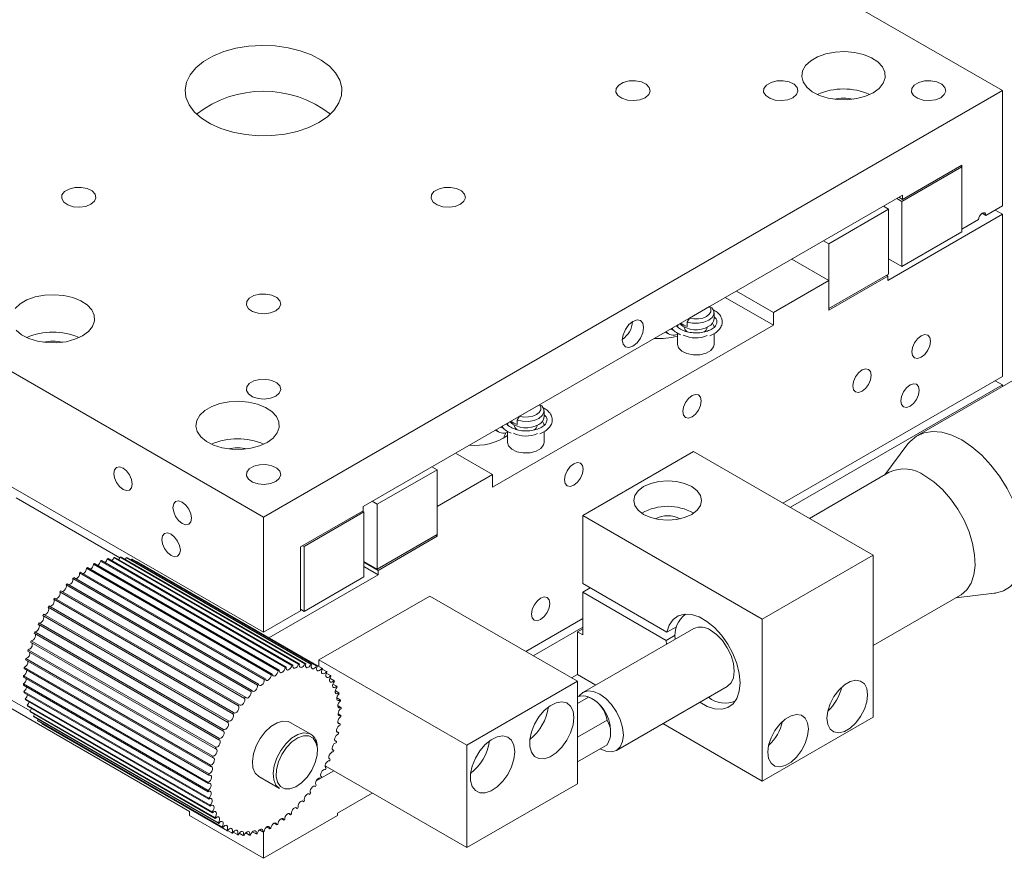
# Model space of a CAD drawing. Header units: millimetres. Extents: x 16752 to 17194, y 779 to 1404.
# Tile 3 of 11: x 16923 to 17017, y 881 to 961. Entities that reach past the tile are written whole.
import ezdxf

# ---------------------------------------------------------------- set-up
doc = ezdxf.new("R2010")
doc.units = ezdxf.units.MM
doc.header["$LTSCALE"] = 0.3

msp = doc.modelspace()

# ---------------------------------------------------------------- linework, layer by layer
at = {"color": 7, "linetype": 'Continuous', "lineweight": 15}
for p, q in [((16946.539, 994.954), (17017.249, 954.134)), ((16875.828, 954.134), (16946.539, 913.313)), ((17017.249, 954.134), (16946.539, 913.313)), ((17017.249, 943.11), (17017.249, 954.134)), ((17013.36, 946.989), (17007.703, 943.724)), ((17013.36, 940.865), (17013.36, 946.989)), ((17013.36, 946.826), (17007.633, 943.519)), ((17013.36, 946.826), (17013.219, 946.908)), ((17013.36, 940.62), (17013.36, 946.826)), ((17007.703, 944.132), (16956.085, 914.333)), ((17007.703, 943.724), (17007.703, 944.132)), ((17007.633, 943.519), (17007.138, 943.805)), ((17007.35, 943.928), (17007.703, 943.724)), ((17007.633, 943.519), (17007.633, 937.314)), ((17006.36, 942.785), (17000.632, 939.478)), ((17005.865, 943.07), (17005.865, 943.07)), ((17006.36, 942.785), (17005.865, 943.07)), ((17006.289, 935.967), (17017.249, 942.294)), ((17006.36, 936.579), (17006.36, 942.785)), ((17015.305, 942.396), (17015.658, 942.192)), ((17015.658, 942.192), (17017.249, 943.11)), ((17016.542, 942.702), (17017.249, 942.294)), ((17017.249, 942.294), (17017.249, 926.779)), ((17013.36, 940.865), (17014.951, 941.784)), ((17007.633, 937.314), (17013.36, 940.62)), ((17000.632, 939.478), (17000.137, 939.764)), ((17000.632, 939.478), (17000.632, 933.272)), ((16997.096, 938.008), (17000.632, 935.967)), ((17007.633, 937.314), (17006.36, 938.048)), ((17000.632, 933.272), (17006.36, 936.579)), ((16995.329, 932.906), (17000.632, 935.967)), ((17000.632, 933.109), (17006.289, 936.375)), ((17000.632, 935.967), (17000.632, 933.109)), ((17006.148, 936.456), (17006.289, 936.375)), ((17006.289, 936.375), (17006.289, 935.967)), ((16991.793, 934.947), (16995.329, 932.906)), ((16990.732, 934.334), (16995.329, 931.681)), ((16987.296, 932.35), (16989.22, 933.461)), ((16989.22, 933.461), (16989.444, 933.345)), ((16989.654, 932.293), (16989.654, 932.865)), ((16995.329, 931.681), (16995.329, 932.906)), ((16987.072, 931.976), (16987.296, 932.35)), ((16987.072, 931.976), (16987.072, 931.568)), ((16968.459, 916.169), (16995.329, 931.681)), ((16984.984, 931.016), (16985.27, 930.852)), ((16986.154, 930.913), (16986.154, 929.844)), ((16986.804, 931.508), (16986.804, 931.477)), ((16989.004, 931.477), (16989.004, 931.508)), ((16989.654, 929.844), (16989.654, 930.877)), ((17020.424, 927.651), (17009.111, 921.12)), ((16996.25, 914.657), (17017.249, 926.779)), ((17017.249, 925.963), (17016.542, 926.371)), ((16996.957, 914.248), (17017.249, 925.963)), ((17017.249, 925.963), (17017.249, 925.818)), ((16971.032, 922.962), (16972.957, 924.073)), ((16972.957, 924.073), (16973.18, 923.957)), ((16973.391, 922.905), (16973.391, 923.476)), ((16970.809, 922.588), (16971.032, 922.962)), ((16970.809, 922.588), (16970.809, 922.179)), ((16968.721, 921.628), (16969.007, 921.463)), ((16969.891, 921.525), (16969.891, 920.455)), ((16970.541, 922.119), (16970.541, 922.088)), ((16972.741, 922.088), (16972.741, 922.119)), ((16973.391, 920.455), (16973.391, 921.489)), ((16915.992, 919.924), (16946.539, 902.29)), ((16987.692, 919.597), (16977.086, 913.474)), ((16987.692, 919.597), (17004.875, 909.677)), ((17008.213, 920.314), (17006.01, 917.367)), ((16964.923, 919.435), (16968.459, 917.394)), ((16963.156, 917.843), (16957.428, 914.537)), ((16963.156, 917.843), (16962.661, 918.129)), ((16963.156, 911.638), (16963.156, 917.843)), ((16963.156, 914.332), (16968.459, 917.394)), ((16968.459, 917.394), (16968.459, 916.169)), ((17006.425, 917.606), (16998.783, 913.194)), ((16932.799, 909.424), (16922.858, 915.163)), ((16956.085, 914.333), (16956.085, 913.925)), ((16957.428, 914.537), (16956.933, 914.823)), ((16957.428, 914.537), (16957.428, 908.331)), ((16963.156, 911.474), (16963.156, 914.332)), ((16946.539, 913.313), (16946.539, 902.29)), ((16956.085, 913.925), (16950.074, 910.455)), ((16956.155, 913.802), (16950.428, 910.496)), ((16956.155, 913.802), (16956.014, 913.884)), ((16956.155, 907.596), (16956.155, 913.802)), ((16977.086, 913.474), (16994.268, 903.554)), ((16977.086, 906.941), (16977.086, 913.474)), ((16957.428, 908.331), (16963.156, 911.638)), ((16957.499, 908.209), (16963.156, 911.474)), ((16963.014, 911.556), (16963.156, 911.474)), ((16950.074, 910.455), (16950.074, 904.331)), ((16950.428, 910.496), (16950.286, 910.577)), ((16950.428, 910.496), (16950.428, 904.29)), ((16931.582, 909.323), (16949.26, 899.118)), ((16931.679, 909.348), (16949.357, 899.142)), ((16932.215, 909.449), (16949.893, 899.244)), ((16932.309, 909.46), (16949.987, 899.255)), ((16932.823, 909.485), (16950.501, 899.28)), ((16932.912, 909.483), (16950.59, 899.278)), ((16933.399, 909.432), (16951.077, 899.227)), ((16933.483, 909.416), (16951.161, 899.211)), ((16933.937, 909.289), (16933.878, 909.188)), ((16933.937, 909.289), (16951.615, 899.084)), ((16934.015, 909.26), (16951.693, 899.055)), ((17004.875, 909.677), (16994.268, 903.554)), ((17004.875, 909.677), (17004.875, 894.163)), ((16929.602, 908.425), (16947.28, 898.22)), ((16929.703, 908.488), (16947.381, 898.283)), ((16930.269, 908.808), (16947.946, 898.603)), ((16930.369, 908.859), (16948.047, 898.654)), ((16930.931, 909.108), (16948.609, 898.903)), ((16931.03, 909.146), (16948.708, 898.941)), ((16934.431, 909.058), (16934.414, 909.029)), ((16934.431, 909.058), (16952.109, 898.853)), ((16957.428, 908.331), (16956.155, 909.066)), ((16956.155, 908.984), (16957.499, 908.209)), ((16956.155, 908.576), (16957.499, 907.8)), ((16928.288, 907.429), (16945.966, 897.224)), ((16928.386, 907.515), (16946.063, 897.31)), ((16928.94, 907.964), (16946.618, 897.759)), ((16929.039, 908.039), (16946.717, 897.833)), ((16947.055, 901.771), (16957.499, 907.8)), ((16950.428, 904.29), (16956.155, 907.596)), ((16957.499, 907.8), (16957.499, 908.209)), ((16902.342, 906.574), (16939.468, 885.142)), ((16927.654, 906.827), (16945.332, 896.622)), ((16927.748, 906.922), (16945.426, 896.717)), ((16977.086, 906.941), (16985.147, 902.287)), ((16977.086, 906.125), (16977.793, 906.533)), ((16926.552, 905.559), (16944.23, 895.354)), ((16927.045, 906.164), (16944.723, 895.959)), ((16927.135, 906.268), (16944.813, 896.063)), ((16951.842, 899.636), (16962.449, 905.759)), ((16962.449, 905.759), (16976.591, 897.595)), ((16977.086, 902.042), (16977.086, 906.125)), ((16985.076, 901.512), (16977.086, 906.125)), ((17004.875, 901.008), (17013.224, 905.828)), ((17012.81, 905.589), (17016.463, 906.023)), ((16925.927, 904.685), (16943.605, 894.48)), ((16926.006, 904.803), (16943.684, 894.598)), ((16926.467, 905.448), (16944.145, 895.243)), ((16925.431, 903.886), (16943.109, 893.68)), ((16925.503, 904.008), (16943.181, 893.803)), ((16946.539, 902.29), (16950.074, 904.331)), ((16950.428, 904.29), (16950.074, 904.494)), ((16971.642, 900.451), (16977.086, 903.593)), ((16924.985, 903.057), (16942.662, 892.852)), ((16925.049, 903.184), (16942.727, 892.979)), ((16972.35, 900.043), (16977.086, 902.777)), ((16987.719, 902.651), (16977.112, 896.528)), ((16985.147, 902.287), (16986.045, 902.806)), ((16994.268, 903.554), (16994.268, 888.04)), ((16924.592, 902.209), (16942.27, 892.004)), ((16924.648, 902.338), (16942.325, 892.133)), ((16977.086, 902.614), (16976.591, 902.328)), ((16976.591, 898.245), (16976.591, 902.328)), ((16976.591, 902.328), (16977.086, 902.042)), ((16985.928, 902.004), (16985.076, 901.512)), ((16924.258, 901.351), (16941.935, 891.146)), ((16924.304, 901.481), (16941.982, 891.276)), ((16985.091, 901.133), (16985.076, 901.512)), ((16914.358, 900.44), (16924.205, 894.755)), ((16923.985, 900.492), (16941.663, 890.286)), ((16924.022, 900.621), (16941.7, 890.416)), ((16923.655, 898.932), (16941.333, 888.727)), ((16923.778, 899.641), (16941.456, 889.436)), ((16923.805, 899.769), (16941.483, 889.563)), ((16951.842, 899.636), (16965.984, 891.472)), ((16951.842, 899.008), (16951.842, 899.636)), ((16923.567, 898.002), (16941.245, 887.797)), ((16923.573, 898.122), (16941.251, 887.917)), ((16923.638, 898.808), (16941.316, 888.603)), ((16952.155, 898.767), (16952.554, 898.537)), ((16952.551, 898.366), (16952.944, 898.139)), ((16976.027, 897.92), (16976.591, 898.245)), ((16978.339, 897.236), (16976.591, 898.245)), ((16923.561, 897.346), (16941.239, 887.141)), ((16923.566, 897.232), (16941.243, 887.027)), ((16952.893, 897.885), (16953.276, 897.664)), ((16953.177, 897.329), (16953.546, 897.116)), ((16965.984, 891.472), (16976.591, 897.595)), ((16976.591, 897.595), (16976.591, 887.796)), ((16980.312, 890.985), (16990.918, 897.108)), ((16923.619, 896.613), (16941.297, 886.408)), ((16923.634, 896.506), (16941.311, 886.301)), ((16953.4, 896.704), (16953.75, 896.502)), ((16976.591, 895.46), (16977.651, 896.073)), ((16923.746, 895.931), (16941.423, 885.726)), ((16923.771, 895.833), (16941.449, 885.628)), ((16923.94, 895.307), (16941.618, 885.102)), ((16923.975, 895.219), (16941.653, 885.014)), ((16953.559, 896.018), (16953.887, 895.828)), ((16953.653, 895.277), (16953.955, 895.102)), ((16924.2, 894.749), (16941.878, 884.544)), ((16924.245, 894.671), (16941.923, 884.466)), ((16924.523, 894.262), (16942.2, 884.057)), ((16924.577, 894.195), (16942.254, 883.99)), ((16953.68, 894.49), (16953.954, 894.332)), ((17004.875, 894.163), (16994.268, 888.04)), ((16924.97, 893.969), (16924.905, 893.852)), ((16924.905, 893.852), (16942.582, 883.647)), ((16924.967, 893.797), (16942.645, 883.592)), ((16925.366, 893.567), (16925.341, 893.524)), ((16925.341, 893.524), (16943.019, 883.319)), ((16925.412, 893.481), (16943.089, 883.276)), ((16951.079, 892.52), (16949.099, 893.663)), ((16953.641, 893.666), (16953.883, 893.527)), ((16976.591, 892.241), (16979.419, 893.874)), ((16994.268, 888.04), (16984.74, 893.541)), ((16953.536, 892.813), (16953.743, 892.694)), ((16953.366, 891.941), (16953.536, 891.843)), ((16965.984, 891.472), (16965.984, 881.673)), ((16976.591, 889.884), (16979.419, 891.516)), ((16953.132, 891.06), (16953.263, 890.984)), ((16965.984, 881.673), (16952.428, 889.499)), ((16952.838, 890.178), (16952.929, 890.126)), ((16951.586, 888.057), (16953.256, 889.021)), ((16952.445, 889.369), (16952.549, 889.429)), ((16952.486, 889.306), (16952.536, 889.277)), ((16946.099, 888.467), (16948.079, 887.324)), ((16951.457, 887.565), (16951.515, 887.531)), ((16952.001, 888.335), (16952.017, 888.326)), ((16965.984, 881.673), (16976.591, 887.796)), ((16950.87, 886.833), (16950.969, 886.775)), ((16953.61, 884.979), (16956.934, 886.898)), ((16950.247, 886.147), (16950.386, 886.066)), ((16939.468, 885.142), (16939.468, 884.734)), ((16946.539, 880.652), (16939.468, 884.734)), ((16946.539, 880.652), (16953.61, 884.734)), ((16948.922, 884.943), (16949.135, 884.82)), ((16949.595, 885.515), (16949.773, 885.412)), ((16953.61, 884.734), (16953.61, 884.979)), ((16947.538, 884.008), (16947.818, 883.846)), ((16948.233, 884.439), (16948.481, 884.296)), ((16943.107, 883.305), (16943.506, 883.075)), ((16943.643, 883.146), (16944.038, 882.918)), ((16944.223, 883.074), (16944.608, 882.851)), ((16944.84, 883.089), (16945.212, 882.874)), ((16945.487, 883.192), (16945.842, 882.987)), ((16946.158, 883.38), (16946.491, 883.188)), ((16946.539, 883.206), (16946.539, 880.652)), ((16946.844, 883.653), (16947.152, 883.476))]:
    msp.add_line(p, q, dxfattribs=at)
at = {"color": 7, "linetype": 'Continuous', "lineweight": 15, "flags": 128}
for points in [[(16951.842, 951.072), (16952.662, 951.633), (16953.306, 952.267), (16953.755, 952.954), (16953.996, 953.675), (16954.023, 954.409), (16953.835, 955.135), (16953.437, 955.833), (16952.84, 956.481), (16952.062, 957.062), (16951.125, 957.559), (16950.057, 957.957), (16948.887, 958.246), (16947.649, 958.415), (16946.379, 958.462), (16945.114, 958.384), (16943.891, 958.184), (16942.743, 957.868), (16941.704, 957.444), (16940.805, 956.924), (16940.07, 956.325), (16939.522, 955.662), (16939.175, 954.956), (16939.04, 954.225), (16939.121, 953.493), (16939.416, 952.778), (16939.915, 952.103), (16940.605, 951.486), (16941.465, 950.945), (16942.472, 950.496), (16943.595, 950.151), (16944.803, 949.921), (16946.061, 949.813), (16947.333, 949.828), (16948.582, 949.968), (16949.772, 950.227), (16950.869, 950.599), (16951.842, 951.072)], [(17004.875, 953.929), (17005.451, 954.35), (17005.843, 954.836), (17006.031, 955.361), (17006.004, 955.897), (17005.764, 956.415), (17005.323, 956.887), (17004.706, 957.287), (17003.945, 957.595), (17003.082, 957.793), (17002.163, 957.87), (17001.238, 957.824), (17000.356, 957.655), (16999.566, 957.374), (16998.909, 956.994), (16998.421, 956.538), (16998.129, 956.029), (16998.048, 955.495), (16998.183, 954.965), (16998.526, 954.466), (16999.058, 954.027), (16999.752, 953.671), (17000.57, 953.416), (17001.467, 953.277), (17002.395, 953.262), (17003.305, 953.37), (17004.146, 953.597), (17004.875, 953.929)], [(16983.061, 953.46), (16983.403, 953.749), (16983.542, 954.09), (16983.458, 954.436), (16983.163, 954.742), (16982.697, 954.966), (16982.122, 955.077), (16981.516, 955.061), (16980.961, 954.919), (16980.533, 954.672), (16980.288, 954.352), (16980.26, 954.002), (16980.452, 953.67), (16980.84, 953.401), (16981.37, 953.23), (16981.97, 953.182), (16982.56, 953.262), (16983.061, 953.46)], [(16997.203, 953.46), (16997.546, 953.749), (16997.684, 954.09), (16997.601, 954.436), (16997.305, 954.742), (16996.839, 954.966), (16996.264, 955.077), (16995.658, 955.061), (16995.104, 954.919), (16994.675, 954.672), (16994.43, 954.352), (16994.402, 954.002), (16994.595, 953.67), (16994.982, 953.401), (16995.512, 953.23), (16996.112, 953.182), (16996.703, 953.262), (16997.203, 953.46)], [(17011.345, 953.46), (17011.688, 953.749), (17011.826, 954.09), (17011.743, 954.436), (17011.448, 954.742), (17010.981, 954.966), (17010.406, 955.077), (17009.8, 955.061), (17009.246, 954.919), (17008.817, 954.672), (17008.572, 954.352), (17008.544, 954.002), (17008.737, 953.67), (17009.124, 953.401), (17009.654, 953.23), (17010.254, 953.182), (17010.845, 953.262), (17011.345, 953.46)], [(16930.028, 943.255), (16930.37, 943.544), (16930.509, 943.884), (16930.425, 944.231), (16930.13, 944.537), (16929.664, 944.761), (16929.089, 944.872), (16928.483, 944.856), (16927.928, 944.714), (16927.5, 944.467), (16927.255, 944.147), (16927.227, 943.797), (16927.419, 943.465), (16927.807, 943.196), (16928.337, 943.025), (16928.937, 942.977), (16929.527, 943.057), (16930.028, 943.255)], [(16965.383, 943.255), (16965.726, 943.544), (16965.865, 943.884), (16965.781, 944.231), (16965.486, 944.537), (16965.019, 944.761), (16964.444, 944.872), (16963.839, 944.856), (16963.284, 944.714), (16962.855, 944.467), (16962.61, 944.147), (16962.582, 943.797), (16962.775, 943.465), (16963.162, 943.196), (16963.692, 943.025), (16964.292, 942.977), (16964.883, 943.057), (16965.383, 943.255)], [(17015.658, 942.192), (17015.631, 942.332), (17015.555, 942.421), (17015.44, 942.443), (17015.305, 942.396), (17015.169, 942.287), (17015.055, 942.132), (17014.978, 941.955), (17014.951, 941.784)], [(16947.705, 933.05), (16948.048, 933.339), (16948.187, 933.679), (16948.103, 934.026), (16947.808, 934.332), (16947.342, 934.555), (16946.767, 934.667), (16946.161, 934.651), (16945.606, 934.509), (16945.177, 934.262), (16944.932, 933.941), (16944.904, 933.592), (16945.097, 933.26), (16945.485, 932.991), (16946.014, 932.82), (16946.615, 932.772), (16947.205, 932.852), (16947.705, 933.05)], [(16929.215, 930.662), (16929.791, 931.082), (16930.183, 931.568), (16930.371, 932.093), (16930.344, 932.629), (16930.103, 933.147), (16929.663, 933.619), (16929.045, 934.02), (16928.284, 934.327), (16927.421, 934.525), (16926.502, 934.603), (16925.577, 934.556), (16924.696, 934.387), (16923.905, 934.106), (16923.248, 933.727), (16922.761, 933.271)], [(16989.444, 933.345), (16989.628, 933.041), (16989.636, 932.719), (16989.468, 932.412), (16989.142, 932.151), (16988.689, 931.962), (16988.157, 931.865), (16987.599, 931.87), (16987.072, 931.976)], [(16987.296, 932.35), (16987.718, 932.28), (16988.158, 932.286), (16988.575, 932.368), (16988.93, 932.518), (16989.19, 932.723), (16989.332, 932.963), (16989.342, 933.217), (16989.22, 933.461)], [(16982.919, 931.457), (16982.841, 931.865), (16982.619, 932.121), (16982.286, 932.186), (16981.894, 932.049), (16981.502, 931.733), (16981.169, 931.284), (16980.947, 930.772), (16980.869, 930.274), (16980.947, 929.866), (16981.169, 929.61), (16981.502, 929.545), (16981.894, 929.681), (16982.286, 929.998), (16982.619, 930.447), (16982.841, 930.959), (16982.919, 931.457)], [(16989.505, 931.885), (16989.638, 931.616), (16989.654, 931.477)], [(16922.865, 931.199), (16923.398, 930.76), (16924.092, 930.403), (16924.909, 930.149), (16925.806, 930.01), (16926.735, 929.994), (16927.644, 930.103), (16928.486, 930.329), (16929.215, 930.662)], [(16985.486, 931.306), (16985.762, 931.2), (16985.79, 931.197)], [(16986.154, 931.477), (16986.156, 931.524), (16986.207, 931.722)], [(16986.804, 931.477), (16986.888, 931.234), (16987.083, 931.054)], [(17010.355, 930.148), (17010.288, 930.5), (17010.096, 930.721), (17009.809, 930.776), (17009.471, 930.659), (17009.133, 930.386), (17008.846, 929.999), (17008.655, 929.557), (17008.587, 929.128), (17008.655, 928.776), (17008.846, 928.556), (17009.133, 928.5), (17009.471, 928.617), (17009.809, 928.89), (17010.096, 929.277), (17010.288, 929.719), (17010.355, 930.148)], [(16989.654, 929.844), (16989.608, 929.613), (16989.348, 929.273), (16988.893, 929.01), (16988.305, 928.86), (16987.663, 928.843), (16987.053, 928.961), (16986.558, 929.198), (16986.245, 929.523), (16986.154, 929.844)], [(17004.698, 926.883), (17004.631, 927.234), (17004.439, 927.455), (17004.153, 927.511), (17003.814, 927.393), (17003.476, 927.12), (17003.189, 926.733), (17002.998, 926.292), (17002.93, 925.862), (17002.998, 925.51), (17003.189, 925.29), (17003.476, 925.234), (17003.814, 925.352), (17004.153, 925.625), (17004.439, 926.012), (17004.631, 926.453), (17004.698, 926.883)], [(16947.705, 924.886), (16948.048, 925.175), (16948.187, 925.515), (16948.103, 925.862), (16947.808, 926.168), (16947.342, 926.391), (16946.767, 926.503), (16946.161, 926.486), (16945.606, 926.345), (16945.177, 926.098), (16944.932, 925.777), (16944.904, 925.428), (16945.097, 925.096), (16945.485, 924.826), (16946.014, 924.656), (16946.615, 924.608), (16947.205, 924.688), (16947.705, 924.886)], [(17009.294, 925.453), (17009.227, 925.805), (17009.035, 926.026), (17008.749, 926.081), (17008.41, 925.964), (17008.072, 925.691), (17007.785, 925.304), (17007.594, 924.862), (17007.527, 924.433), (17007.594, 924.081), (17007.785, 923.861), (17008.072, 923.805), (17008.41, 923.922), (17008.749, 924.195), (17009.035, 924.582), (17009.227, 925.024), (17009.294, 925.453)], [(16946.892, 920.457), (16947.468, 920.877), (16947.861, 921.363), (16948.049, 921.888), (16948.022, 922.424), (16947.781, 922.942), (16947.34, 923.414), (16946.723, 923.815), (16945.962, 924.122), (16945.099, 924.32), (16944.18, 924.398), (16943.255, 924.351), (16942.373, 924.182), (16941.583, 923.901), (16940.926, 923.522), (16940.439, 923.065), (16940.146, 922.556), (16940.065, 922.022), (16940.2, 921.492), (16940.543, 920.994), (16941.076, 920.554), (16941.769, 920.198), (16942.587, 919.944), (16943.484, 919.805), (16944.412, 919.789), (16945.322, 919.898), (16946.164, 920.124), (16946.892, 920.457)], [(16988.435, 924.435), (16988.367, 924.786), (16988.176, 925.007), (16987.889, 925.063), (16987.551, 924.945), (16987.213, 924.672), (16986.926, 924.285), (16986.734, 923.844), (16986.667, 923.414), (16986.734, 923.062), (16986.926, 922.842), (16987.213, 922.786), (16987.551, 922.904), (16987.889, 923.177), (16988.176, 923.563), (16988.367, 924.005), (16988.435, 924.435)], [(16973.18, 923.957), (16973.364, 923.653), (16973.373, 923.33), (16973.205, 923.023), (16972.878, 922.762), (16972.426, 922.573), (16971.894, 922.477), (16971.336, 922.482), (16970.809, 922.588)], [(16971.032, 922.962), (16971.455, 922.891), (16971.895, 922.897), (16972.311, 922.979), (16972.666, 923.129), (16972.927, 923.334), (16973.069, 923.575), (16973.079, 923.829), (16972.957, 924.073)], [(16973.242, 922.496), (16973.374, 922.228), (16973.391, 922.088)], [(16969.222, 921.917), (16969.499, 921.812), (16969.526, 921.808)], [(16969.891, 922.088), (16969.893, 922.135), (16969.943, 922.333)], [(16970.541, 922.088), (16970.625, 921.845), (16970.82, 921.666)], [(17013.36, 920.699), (17012.396, 921.166), (17011.457, 921.44), (17010.567, 921.516), (17009.75, 921.391), (17009.025, 921.069), (17008.414, 920.556), (17008.213, 920.314)], [(17016.463, 906.023), (17016.573, 906.038), (17017.346, 906.262), (17018.016, 906.681), (17018.565, 907.283), (17018.98, 908.053), (17019.249, 908.97), (17019.366, 910.012), (17019.327, 911.15), (17019.133, 912.356), (17018.79, 913.599), (17018.307, 914.845), (17017.695, 916.064), (17016.971, 917.222), (17016.153, 918.291), (17015.264, 919.243), (17014.324, 920.052), (17013.36, 920.699)], [(16973.391, 920.455), (16973.344, 920.224), (16973.085, 919.884), (16972.63, 919.622), (16972.042, 919.472), (16971.399, 919.455), (16970.789, 919.573), (16970.295, 919.81), (16969.982, 920.134), (16969.891, 920.455)], [(16933.987, 916.476), (16933.92, 916.905), (16933.729, 917.347), (16933.442, 917.734), (16933.104, 918.007), (16932.765, 918.125), (16932.479, 918.069), (16932.287, 917.848), (16932.22, 917.497), (16932.287, 917.067), (16932.479, 916.625), (16932.765, 916.239), (16933.104, 915.966), (16933.442, 915.848), (16933.729, 915.904), (16933.92, 916.124), (16933.987, 916.476)], [(16947.705, 916.722), (16948.048, 917.01), (16948.187, 917.351), (16948.103, 917.698), (16947.808, 918.004), (16947.342, 918.227), (16946.767, 918.339), (16946.161, 918.322), (16945.606, 918.181), (16945.177, 917.933), (16944.932, 917.613), (16944.904, 917.264), (16945.097, 916.932), (16945.485, 916.662), (16946.014, 916.492), (16946.615, 916.444), (16947.205, 916.524), (16947.705, 916.722)], [(16977.121, 917.903), (16977.054, 918.255), (16976.862, 918.476), (16976.575, 918.531), (16976.237, 918.414), (16975.899, 918.141), (16975.612, 917.754), (16975.421, 917.312), (16975.353, 916.883), (16975.421, 916.531), (16975.612, 916.311), (16975.899, 916.255), (16976.237, 916.372), (16976.575, 916.645), (16976.862, 917.032), (16977.054, 917.474), (16977.121, 917.903)], [(16987.515, 916.229), (16986.842, 916.527), (16986.059, 916.715), (16985.217, 916.779), (16984.376, 916.715), (16983.592, 916.527), (16982.919, 916.229), (16982.403, 915.84), (16982.078, 915.388), (16981.967, 914.902), (16982.078, 914.417), (16982.403, 913.964), (16982.919, 913.576), (16983.592, 913.278), (16984.376, 913.09), (16985.217, 913.026), (16986.059, 913.09), (16986.842, 913.278), (16987.515, 913.576), (16988.032, 913.964), (16988.357, 914.417), (16988.467, 914.902), (16988.357, 915.388), (16988.032, 915.84), (16987.515, 916.229)], [(17013.224, 905.828), (17013.3, 905.874), (17013.838, 906.342), (17014.246, 906.983), (17014.512, 907.775), (17014.628, 908.695), (17014.589, 909.712), (17014.398, 910.793), (17014.059, 911.904), (17013.584, 913.009), (17012.988, 914.072), (17012.291, 915.06), (17011.514, 915.94), (17010.683, 916.685), (17009.825, 917.27)], [(16939.644, 913.21), (16939.577, 913.64), (16939.385, 914.082), (16939.099, 914.468), (16938.76, 914.741), (16938.422, 914.859), (16938.135, 914.803), (16937.944, 914.583), (16937.877, 914.231), (16937.944, 913.802), (16938.135, 913.36), (16938.422, 912.973), (16938.76, 912.7), (16939.099, 912.582), (16939.385, 912.638), (16939.577, 912.859), (16939.644, 913.21)], [(16938.584, 910.148), (16938.516, 910.578), (16938.325, 911.019), (16938.038, 911.406), (16937.7, 911.679), (16937.362, 911.797), (16937.075, 911.741), (16936.883, 911.521), (16936.816, 911.169), (16936.883, 910.739), (16937.075, 910.298), (16937.362, 909.911), (16937.7, 909.638), (16938.038, 909.52), (16938.325, 909.576), (16938.516, 909.797), (16938.584, 910.148)], [(16932.823, 909.485), (16932.758, 909.347), (16932.681, 909.246)], [(16933.399, 909.432), (16933.325, 909.297), (16933.298, 909.261)], [(16927.654, 906.827), (16927.675, 906.716), (16927.654, 906.581), (16927.594, 906.441), (16927.504, 906.318), (16927.398, 906.23), (16927.291, 906.19), (16927.274, 906.188)], [(16927.045, 906.164), (16927.077, 906.063), (16927.067, 905.932), (16927.017, 905.791), (16926.934, 905.662), (16926.831, 905.563), (16926.723, 905.509), (16926.651, 905.502)], [(16973.939, 905.043), (16973.872, 905.395), (16973.68, 905.615), (16973.393, 905.671), (16973.055, 905.554), (16972.717, 905.281), (16972.43, 904.894), (16972.239, 904.452), (16972.171, 904.023), (16972.239, 903.671), (16972.43, 903.45), (16972.717, 903.395), (16973.055, 903.512), (16973.393, 903.785), (16973.68, 904.172), (16973.872, 904.614), (16973.939, 905.043)], [(16925.927, 904.685), (16925.98, 904.606), (16925.993, 904.489), (16925.965, 904.351), (16925.898, 904.213), (16925.804, 904.095), (16925.697, 904.015), (16925.591, 903.985), (16925.52, 903.999)], [(16926.467, 905.448), (16926.51, 905.357), (16926.512, 905.232), (16926.472, 905.092), (16926.397, 904.958), (16926.298, 904.849), (16926.189, 904.781), (16926.087, 904.765), (16926.064, 904.77)], [(16925.431, 903.886), (16925.494, 903.819), (16925.518, 903.71), (16925.501, 903.576), (16925.444, 903.436), (16925.356, 903.311), (16925.251, 903.219), (16925.143, 903.175), (16925.049, 903.184)], [(16985.147, 902.287), (16985.37, 902.974), (16985.736, 903.506), (16986.227, 903.862), (16986.822, 904.025), (16987.496, 903.989), (16988.219, 903.755), (16988.959, 903.333), (16989.684, 902.742), (16990.362, 902.007), (16990.963, 901.162), (16991.461, 900.242), (16991.834, 899.289), (16992.066, 898.343), (16992.147, 897.447), (16992.073, 896.64), (16991.847, 895.956), (16991.479, 895.427), (16990.985, 895.075), (16990.388, 894.916), (16989.712, 894.956), (16988.989, 895.194), (16988.29, 895.591)], [(16925.034, 903.028), (16925.056, 903.004), (16925.091, 902.905), (16925.085, 902.776), (16925.038, 902.636), (16924.958, 902.504), (16924.856, 902.402), (16924.747, 902.344), (16924.648, 902.338)], [(16924.683, 902.157), (16924.717, 902.082), (16924.723, 901.959), (16924.686, 901.82), (16924.614, 901.684), (16924.516, 901.573), (16924.408, 901.501), (16924.304, 901.481)], [(16990.918, 897.108), (16990.919, 897.108), (16991.278, 897.442), (16991.504, 897.941), (16991.581, 898.573), (16991.504, 899.294), (16991.278, 900.055), (16990.919, 900.803), (16990.45, 901.489), (16989.904, 902.065), (16989.319, 902.492)], [(16948.047, 898.654), (16948.058, 898.535), (16948.109, 898.454), (16948.192, 898.421), (16948.296, 898.443), (16948.404, 898.515), (16948.502, 898.628), (16948.573, 898.764), (16948.609, 898.903)], [(16948.708, 898.941), (16948.707, 898.815), (16948.748, 898.722), (16948.824, 898.676), (16948.924, 898.683), (16949.032, 898.743), (16949.134, 898.846), (16949.214, 898.977), (16949.26, 899.118)], [(16949.357, 899.142), (16949.345, 899.011), (16949.375, 898.907), (16949.442, 898.847), (16949.537, 898.84), (16949.645, 898.885), (16949.75, 898.978), (16949.837, 899.104), (16949.893, 899.244)], [(16949.987, 899.255), (16949.964, 899.119), (16949.982, 899.006), (16950.04, 898.933), (16950.129, 898.911), (16950.235, 898.943), (16950.342, 899.024), (16950.435, 899.142), (16950.501, 899.28)], [(16950.59, 899.278), (16950.556, 899.139), (16950.564, 899.018), (16950.612, 898.933), (16950.693, 898.896), (16950.795, 898.914), (16950.904, 898.982), (16951.003, 899.092), (16951.077, 899.227)], [(16951.161, 899.211), (16951.116, 899.071), (16951.112, 898.943), (16951.15, 898.847), (16951.223, 898.796), (16951.321, 898.799), (16951.43, 898.854), (16951.533, 898.954), (16951.615, 899.084)], [(16951.693, 899.055), (16951.638, 898.915), (16951.623, 898.781), (16951.649, 898.675), (16951.714, 898.611), (16951.807, 898.599), (16951.914, 898.64), (16952.02, 898.73), (16952.109, 898.853)], [(16946.717, 897.833), (16946.75, 897.733), (16946.82, 897.677), (16946.916, 897.674), (16947.025, 897.724), (16947.129, 897.82), (16947.214, 897.947), (16947.267, 898.088), (16947.28, 898.22)], [(16947.381, 898.283), (16947.403, 898.173), (16947.464, 898.104), (16947.554, 898.086), (16947.661, 898.122), (16947.768, 898.207), (16947.859, 898.328), (16947.922, 898.466), (16947.946, 898.603)], [(16952.18, 898.811), (16952.115, 898.672), (16952.089, 898.535), (16952.104, 898.42), (16952.159, 898.343), (16952.246, 898.316), (16952.351, 898.344), (16952.459, 898.421), (16952.554, 898.537)], [(16952.616, 898.482), (16952.543, 898.347), (16952.506, 898.207), (16952.51, 898.084), (16952.555, 897.996), (16952.634, 897.955), (16952.735, 897.967), (16952.844, 898.032), (16952.944, 898.139)], [(16952.998, 898.072), (16952.917, 897.942), (16952.869, 897.801), (16952.862, 897.672), (16952.896, 897.572), (16952.967, 897.517), (16953.064, 897.516), (16953.172, 897.567), (16953.276, 897.664)], [(16945.426, 896.717), (16945.48, 896.639), (16945.566, 896.611), (16945.67, 896.638), (16945.779, 896.714), (16945.874, 896.829), (16945.943, 896.966), (16945.975, 897.105), (16945.966, 897.224)], [(16946.063, 897.31), (16946.107, 897.22), (16946.185, 897.178), (16946.286, 897.189), (16946.395, 897.253), (16946.496, 897.359), (16946.573, 897.492), (16946.616, 897.632), (16946.618, 897.759)], [(16953.321, 897.586), (16953.232, 897.461), (16953.175, 897.321), (16953.156, 897.187), (16953.179, 897.077), (16953.241, 897.009), (16953.332, 896.993), (16953.439, 897.03), (16953.546, 897.116)], [(16953.581, 897.027), (16953.486, 896.91), (16953.419, 896.773), (16953.389, 896.635), (16953.401, 896.517), (16953.453, 896.436), (16953.538, 896.405), (16953.642, 896.428), (16953.75, 896.502)], [(17004.345, 896.307), (17004.266, 896.894), (17004.036, 897.342), (17003.673, 897.616), (17003.208, 897.693), (17002.677, 897.566), (17002.123, 897.247), (17001.592, 896.76), (17001.127, 896.146), (17000.764, 895.454), (17000.534, 894.74), (17000.456, 894.061), (17000.534, 893.474), (17000.764, 893.026), (17001.127, 892.752), (17001.592, 892.675), (17002.123, 892.802), (17002.677, 893.121), (17003.208, 893.608), (17003.673, 894.222), (17004.036, 894.914), (17004.266, 895.628), (17004.345, 896.307)], [(16944.813, 896.063), (16944.876, 895.998), (16944.969, 895.984), (16945.076, 896.025), (16945.182, 896.113), (16945.272, 896.236), (16945.332, 896.376), (16945.353, 896.511), (16945.332, 896.622)], [(16953.775, 896.404), (16953.675, 896.296), (16953.6, 896.162), (16953.559, 896.022), (16953.56, 895.896), (16953.602, 895.804), (16953.678, 895.759), (16953.778, 895.768), (16953.887, 895.828)], [(16978.712, 896.369), (16978.126, 896.618), (16977.581, 896.672), (16977.112, 896.528), (16976.752, 896.194), (16976.707, 896.126)], [(16978.743, 891.126), (16979.298, 890.894), (16979.843, 890.84), (16980.312, 890.985), (16980.672, 891.319), (16980.898, 891.818), (16980.975, 892.45), (16980.898, 893.171), (16980.672, 893.931), (16980.312, 894.68), (16979.843, 895.366), (16979.298, 895.942), (16978.712, 896.369)], [(16943.684, 894.598), (16943.765, 894.56), (16943.867, 894.576), (16943.976, 894.644), (16944.075, 894.753), (16944.15, 894.887), (16944.189, 895.027), (16944.188, 895.152), (16944.145, 895.243)], [(16944.23, 895.354), (16944.302, 895.302), (16944.4, 895.304), (16944.509, 895.358), (16944.612, 895.457), (16944.695, 895.586), (16944.745, 895.727), (16944.754, 895.858), (16944.723, 895.959)], [(16953.902, 895.722), (16953.798, 895.624), (16953.715, 895.495), (16953.664, 895.354), (16953.653, 895.223), (16953.684, 895.12), (16953.752, 895.062), (16953.847, 895.055), (16953.955, 895.102)], [(16976.237, 894.124), (16976.158, 894.74), (16975.928, 895.219), (16975.564, 895.526), (16975.092, 895.638), (16974.547, 895.547), (16973.971, 895.26), (16973.405, 894.798), (16972.892, 894.195), (16972.47, 893.496), (16972.17, 892.752), (16972.014, 892.02), (16972.014, 891.353), (16972.17, 890.801), (16972.47, 890.404), (16972.892, 890.192), (16973.405, 890.181), (16973.971, 890.372), (16974.547, 890.75), (16975.092, 891.288), (16975.564, 891.945), (16975.928, 892.673), (16976.158, 893.418), (16976.237, 894.124)], [(16924.344, 895.006), (16924.288, 894.874), (16924.2, 894.749)], [(16924.628, 894.45), (16924.604, 894.393), (16924.523, 894.262)], [(16943.181, 893.803), (16943.269, 893.78), (16943.374, 893.81), (16943.482, 893.89), (16943.576, 894.008), (16943.642, 894.146), (16943.671, 894.284), (16943.658, 894.401), (16943.605, 894.48)], [(16953.947, 894.213), (16953.839, 894.138), (16953.743, 894.023), (16953.673, 893.886), (16953.64, 893.748), (16953.649, 893.627), (16953.698, 893.543), (16953.78, 893.508), (16953.883, 893.527)], [(16953.959, 894.989), (16953.853, 894.902), (16953.763, 894.779), (16953.702, 894.64), (16953.68, 894.504), (16953.7, 894.392), (16953.759, 894.32), (16953.848, 894.299), (16953.954, 894.332)], [(16998.688, 893.041), (16998.609, 893.628), (16998.379, 894.077), (16998.017, 894.351), (16997.551, 894.427), (16997.02, 894.301), (16996.466, 893.981), (16995.935, 893.495), (16995.47, 892.88), (16995.107, 892.188), (16994.877, 891.474), (16994.799, 890.796), (16994.877, 890.209), (16995.107, 889.76), (16995.47, 889.486), (16995.935, 889.409), (16996.466, 889.536), (16997.02, 889.856), (16997.551, 890.342), (16998.017, 890.956), (16998.379, 891.649), (16998.609, 892.363), (16998.688, 893.041)], [(16942.727, 892.979), (16942.821, 892.97), (16942.928, 893.014), (16943.034, 893.106), (16943.121, 893.231), (16943.178, 893.371), (16943.196, 893.505), (16943.172, 893.614), (16943.109, 893.68)], [(16949.099, 893.663), (16948.894, 893.753), (16948.393, 893.795), (16947.833, 893.634), (16947.255, 893.283), (16946.703, 892.768), (16946.218, 892.126), (16945.835, 891.406), (16945.582, 890.66), (16945.48, 889.944), (16945.534, 889.311), (16945.742, 888.809), (16946.088, 888.474), (16946.099, 888.467)], [(16953.866, 893.402), (16953.757, 893.34), (16953.656, 893.235), (16953.578, 893.102), (16953.534, 892.962), (16953.532, 892.834), (16953.57, 892.739), (16953.644, 892.69), (16953.743, 892.694)], [(16942.325, 892.133), (16942.425, 892.139), (16942.533, 892.197), (16942.635, 892.299), (16942.716, 892.43), (16942.763, 892.571), (16942.769, 892.7), (16942.734, 892.799), (16942.662, 892.852)], [(16951.692, 891.194), (16951.559, 891.75), (16951.278, 892.151), (16950.87, 892.365), (16950.369, 892.375), (16949.816, 892.179), (16949.255, 891.794), (16948.732, 891.25), (16948.288, 890.592), (16947.961, 889.873), (16947.777, 889.152), (16947.75, 888.486), (16947.882, 887.93), (16948.164, 887.529), (16948.571, 887.315), (16949.072, 887.306), (16949.625, 887.501), (16950.186, 887.887), (16950.71, 888.43), (16951.153, 889.088), (16951.48, 889.807), (16951.665, 890.528), (16951.692, 891.194)], [(16953.716, 892.566), (16953.608, 892.517), (16953.503, 892.422), (16953.417, 892.295), (16953.363, 892.155), (16953.349, 892.022), (16953.377, 891.917), (16953.442, 891.854), (16953.536, 891.843)], [(16970.58, 890.859), (16970.502, 891.474), (16970.271, 891.953), (16969.907, 892.26), (16969.435, 892.372), (16968.891, 892.282), (16968.314, 891.994), (16967.749, 891.532), (16967.236, 890.929), (16966.813, 890.23), (16966.513, 889.487), (16966.357, 888.754), (16966.357, 888.087), (16966.513, 887.535), (16966.813, 887.138), (16967.236, 886.927), (16967.749, 886.916), (16968.314, 887.107), (16968.891, 887.485), (16969.435, 888.022), (16969.907, 888.68), (16970.271, 889.408), (16970.502, 890.152), (16970.58, 890.859)], [(16941.982, 891.276), (16942.085, 891.296), (16942.194, 891.367), (16942.292, 891.479), (16942.364, 891.615), (16942.4, 891.754), (16942.395, 891.877), (16942.349, 891.964), (16942.27, 892.004)], [(16953.498, 891.714), (16953.392, 891.679), (16953.285, 891.595), (16953.193, 891.475), (16953.129, 891.336), (16953.104, 891.199), (16953.12, 891.085), (16953.176, 891.009), (16953.263, 890.984)], [(16941.7, 890.416), (16941.806, 890.451), (16941.914, 890.534), (16942.006, 890.654), (16942.069, 890.793), (16942.095, 890.93), (16942.078, 891.045), (16942.022, 891.12), (16941.935, 891.146)], [(16953.217, 890.854), (16953.113, 890.833), (16953.005, 890.762), (16952.907, 890.65), (16952.835, 890.515), (16952.798, 890.375), (16952.804, 890.253), (16952.849, 890.165), (16952.929, 890.126)], [(16941.333, 888.727), (16941.441, 888.79), (16941.542, 888.895), (16941.62, 889.028), (16941.664, 889.168), (16941.667, 889.295), (16941.628, 889.39), (16941.554, 889.44), (16941.456, 889.436)], [(16941.483, 889.563), (16941.591, 889.612), (16941.696, 889.707), (16941.781, 889.834), (16941.835, 889.975), (16941.849, 890.107), (16941.822, 890.213), (16941.756, 890.276), (16941.663, 890.286)], [(16952.873, 889.996), (16952.774, 889.991), (16952.665, 889.932), (16952.563, 889.83), (16952.483, 889.699), (16952.436, 889.559), (16952.43, 889.43), (16952.465, 889.331), (16952.536, 889.277)], [(16941.251, 887.917), (16941.359, 887.992), (16941.455, 888.106), (16941.525, 888.243), (16941.558, 888.382), (16941.55, 888.502), (16941.501, 888.586), (16941.419, 888.622), (16941.316, 888.603)], [(16952.472, 889.151), (16952.378, 889.16), (16952.27, 889.115), (16952.165, 889.024), (16952.077, 888.898), (16952.02, 888.758), (16952.003, 888.624), (16952.027, 888.516), (16952.089, 888.449)], [(16941.239, 887.141), (16941.346, 887.228), (16941.436, 887.35), (16941.496, 887.49), (16941.518, 887.625), (16941.499, 887.737), (16941.44, 887.809), (16941.351, 887.83), (16941.245, 887.797)], [(16951.515, 887.531), (16951.434, 887.569), (16951.332, 887.553), (16951.223, 887.486), (16951.124, 887.377), (16951.049, 887.242), (16951.009, 887.103), (16951.011, 886.978), (16951.054, 886.887)], [(16952.017, 888.326), (16951.93, 888.35), (16951.824, 888.319), (16951.716, 888.239), (16951.622, 888.122), (16951.556, 887.984), (16951.528, 887.846), (16951.541, 887.729), (16951.593, 887.649)], [(16941.297, 886.408), (16941.4, 886.506), (16941.484, 886.635), (16941.535, 886.775), (16941.545, 886.906), (16941.514, 887.009), (16941.446, 887.068), (16941.351, 887.074), (16941.243, 887.027)], [(16950.969, 886.775), (16950.896, 886.827), (16950.798, 886.826), (16950.69, 886.772), (16950.586, 886.673), (16950.504, 886.543), (16950.454, 886.403), (16950.444, 886.272), (16950.476, 886.17)], [(16941.423, 885.726), (16941.523, 885.834), (16941.599, 885.968), (16941.639, 886.108), (16941.639, 886.233), (16941.597, 886.325), (16941.52, 886.37), (16941.42, 886.362), (16941.311, 886.301)], [(16941.618, 885.102), (16941.712, 885.219), (16941.779, 885.357), (16941.809, 885.495), (16941.797, 885.613), (16941.745, 885.693), (16941.661, 885.724), (16941.557, 885.701), (16941.449, 885.628)], [(16950.386, 886.066), (16950.322, 886.132), (16950.23, 886.145), (16950.123, 886.105), (16950.016, 886.016), (16949.927, 885.894), (16949.867, 885.754), (16949.846, 885.619), (16949.867, 885.507)], [(16941.878, 884.544), (16941.966, 884.668), (16942.024, 884.808), (16942.042, 884.943), (16942.019, 885.052), (16941.958, 885.12), (16941.867, 885.137), (16941.76, 885.099), (16941.653, 885.014)], [(16949.135, 884.82), (16949.091, 884.91), (16949.013, 884.952), (16948.912, 884.94), (16948.803, 884.877), (16948.703, 884.771), (16948.626, 884.638), (16948.583, 884.497), (16948.581, 884.371)], [(16949.773, 885.412), (16949.718, 885.49), (16949.633, 885.518), (16949.528, 885.492), (16949.42, 885.416), (16949.324, 885.3), (16949.255, 885.163), (16949.223, 885.025), (16949.233, 884.905)], [(16942.2, 884.057), (16942.282, 884.188), (16942.329, 884.328), (16942.337, 884.458), (16942.302, 884.557), (16942.232, 884.612), (16942.135, 884.614), (16942.027, 884.563), (16941.923, 884.466)], [(16942.582, 883.647), (16942.655, 883.783), (16942.693, 883.922), (16942.689, 884.045), (16942.644, 884.134), (16942.565, 884.175), (16942.463, 884.162), (16942.355, 884.097), (16942.254, 883.99)], [(16943.019, 883.319), (16943.083, 883.457), (16943.11, 883.594), (16943.094, 883.71), (16943.039, 883.786), (16942.953, 883.813), (16942.848, 883.786), (16942.74, 883.708), (16942.645, 883.592)], [(16947.818, 883.846), (16947.796, 883.957), (16947.735, 884.026), (16947.644, 884.044), (16947.538, 884.007), (16947.431, 883.923), (16947.339, 883.802), (16947.277, 883.663), (16947.252, 883.527)], [(16948.481, 884.296), (16948.448, 884.397), (16948.378, 884.453), (16948.282, 884.456), (16948.174, 884.406), (16948.069, 884.31), (16947.985, 884.182), (16947.932, 884.042), (16947.918, 883.909)], [(16943.506, 883.075), (16943.561, 883.215), (16943.576, 883.348), (16943.549, 883.455), (16943.485, 883.519), (16943.392, 883.531), (16943.285, 883.489), (16943.178, 883.4), (16943.089, 883.276)], [(16944.038, 882.918), (16944.082, 883.059), (16944.086, 883.187), (16944.049, 883.283), (16943.975, 883.334), (16943.877, 883.331), (16943.768, 883.275), (16943.666, 883.175), (16943.583, 883.045)], [(16944.608, 882.851), (16944.642, 882.99), (16944.635, 883.111), (16944.587, 883.197), (16944.506, 883.233), (16944.403, 883.216), (16944.294, 883.147), (16944.196, 883.037), (16944.122, 882.903)], [(16945.212, 882.874), (16945.235, 883.011), (16945.216, 883.123), (16945.158, 883.196), (16945.07, 883.219), (16944.964, 883.187), (16944.856, 883.106), (16944.763, 882.987), (16944.698, 882.849)], [(16945.842, 882.987), (16945.853, 883.119), (16945.824, 883.222), (16945.756, 883.282), (16945.662, 883.29), (16945.554, 883.244), (16945.449, 883.151), (16945.362, 883.026), (16945.306, 882.886)], [(16946.491, 883.188), (16946.491, 883.314), (16946.45, 883.407), (16946.375, 883.454), (16946.275, 883.447), (16946.166, 883.387), (16946.064, 883.284), (16945.985, 883.152), (16945.939, 883.012)], [(16947.152, 883.476), (16947.141, 883.594), (16947.09, 883.676), (16947.006, 883.708), (16946.903, 883.687), (16946.794, 883.614), (16946.697, 883.501), (16946.625, 883.365), (16946.59, 883.226)]]:
    msp.add_lwpolyline(points, dxfattribs=at)
at = {"color": 8, "linetype": 'Continuous', "lineweight": 15, "flags": 128}
msp.add_lwpolyline([(16948.079, 887.324), (16948.067, 887.331), (16947.722, 887.666), (16947.514, 888.168), (16947.46, 888.801), (16947.562, 889.517), (16947.815, 890.263), (16948.198, 890.983), (16948.683, 891.625), (16949.235, 892.14), (16949.813, 892.491), (16950.373, 892.652), (16950.874, 892.61), (16951.079, 892.52)], dxfattribs=at)
at = {"color": 7, "linetype": 'Continuous', "lineweight": 15}
for centre, radius, start, end in [((16946.539, 943.566), 10.506, 52.38551, 127.61449), ((17002.047, 948.071), 6.225, 66.1863, 113.81373), ((17002.047, 949.225), 4.189, 77.45138, 102.54862), ((16979.615, 932.181), 2.248, 303.91229, 356.09308), ((16987.577, 933.29), 1.794, 232.00907, 253.64577), ((16988.832, 932.342), 0.823, 292.07246, 356.60734), ((16926.386, 924.803), 6.225, 66.18765, 113.81235), ((16985.772, 931.747), 1.013, 223.61504, 292.17411), ((16987.916, 933.628), 2.387, 229.47076, 300.88913), ((16988.399, 931.571), 0.613, 296.68551, 351.18495), ((16926.386, 925.957), 4.189, 77.45131, 102.54869), ((16984.373, 937.026), 6.634, 266.14993, 285.57726), ((16987.907, 933.143), 2.686, 243.61324, 294.1897), ((16971.653, 924.239), 2.387, 229.47077, 300.88912), ((16971.314, 923.901), 1.794, 232.00887, 253.64587), ((16972.569, 922.953), 0.823, 292.07241, 356.60739), ((16969.509, 922.358), 1.013, 223.61492, 292.17428), ((16972.135, 922.182), 0.613, 296.68551, 351.18495), ((16944.064, 914.568), 6.252, 66.29842, 113.70161), ((16966.807, 925.713), 5.54, 264.22242, 303.82156), ((16971.644, 923.755), 2.686, 243.61324, 294.1897), ((16944.064, 915.724), 4.216, 77.53367, 102.46642), ((17007.845, 914.614), 3.312, 53.3007, 115.38885), ((16985.217, 909.518), 4.833, 59.37777, 120.62221), ((16985.217, 910.892), 2.556, 61.92803, 117.64217), ((16930.943, 909.453), 0.652, 310.07671, 348.45815), ((16932.966, 904.105), 5.399, 103.79263, 104.85513), ((16931.577, 909.622), 0.661, 313.6627, 344.87117), ((16932.803, 904.967), 4.52, 96.27628, 97.47185), ((16932.767, 905.605), 3.881, 87.85869, 89.17688), ((16932.817, 906.124), 3.359, 78.55242, 80.00872), ((16932.887, 906.389), 3.085, 68.55806, 70.09891), ((16929.02, 908.413), 0.583, 297.34374, 1.1913), ((16934.44, 900.811), 9.021, 121.67437, 122.4283), ((16929.675, 908.835), 0.594, 301.17455, 357.36012), ((16933.794, 901.953), 7.709, 116.37867, 117.21558), ((16930.306, 909.191), 0.63, 306.03466, 352.50006), ((16933.305, 903.048), 6.509, 110.45904, 111.39486), ((16927.763, 907.329), 0.534, 287.68863, 10.84603), ((16936.083, 898.611), 11.769, 130.84555, 131.47619), ((16928.393, 907.901), 0.55, 292.00232, 6.53231), ((16935.224, 899.669), 10.406, 126.46301, 127.14801), ((16936.921, 897.722), 12.992, 134.91147, 135.50217), ((16938.279, 896.524), 14.804, 142.3871, 142.92949), ((16937.653, 897.04), 13.992, 138.73469, 139.29776), ((16938.658, 896.245), 15.275, 145.92434, 146.45617), ((16938.936, 896.066), 15.605, 149.40353, 149.92641), ((16988.476, 901.988), 2.573, 127.24918, 188.2649), ((16938.885, 896.096), 15.547, 152.87522, 153.3985), ((16988.382, 901.187), 1.606, 54.31741, 114.37202), ((16938.228, 896.4), 14.822, 156.38096, 156.92424), ((16923.902, 901.118), 0.512, 283.62005, 17.85576), ((16937.697, 896.604), 14.253, 159.99158, 160.54669), ((16923.639, 900.272), 0.531, 288.28829, 13.18758), ((16936.767, 896.907), 13.275, 163.75258, 164.33397), ((16934.229, 897.444), 10.678, 171.98932, 172.66251), ((16923.444, 899.438), 0.547, 292.65252, 8.82314), ((16935.59, 897.205), 12.061, 167.72647, 168.34623), ((16950.983, 892.843), 6.509, 110.45904, 111.39486), ((16950.644, 893.899), 5.399, 103.79263, 104.85513), ((16950.481, 894.762), 4.52, 96.27628, 97.47185), ((16950.445, 895.4), 3.881, 87.85869, 89.17688), ((16950.494, 895.918), 3.359, 78.55242, 80.00872), ((16950.565, 896.184), 3.085, 68.55806, 70.09891), ((16932.746, 897.58), 9.189, 176.62028, 177.36761), ((16923.298, 898.636), 0.583, 298.21981, 3.25595), ((16952.118, 890.606), 9.021, 121.67437, 122.4283), ((16951.472, 891.748), 7.709, 116.37867, 117.21558), ((16950.602, 896.266), 2.995, 58.2058, 59.77916), ((16950.525, 896.164), 3.122, 47.93356, 49.46228), ((16950.289, 895.944), 3.445, 38.14887, 39.57979), ((16923.242, 897.852), 0.598, 302.22091, 359.25514), ((16931.595, 897.589), 8.037, 181.73529, 182.54663), ((16923.243, 897.116), 0.628, 306.78352, 354.6922), ((16953.761, 888.406), 11.769, 130.84555, 131.47619), ((16952.902, 889.464), 10.406, 126.46301, 127.14801), ((16949.842, 895.646), 3.983, 29.14096, 30.43822), ((16949.232, 895.356), 4.658, 21.0237, 22.19708), ((16997.515, 898.004), 4.458, 312.57083, 347.43455), ((16930.28, 897.481), 6.717, 187.42319, 188.34045), ((16923.332, 896.416), 0.638, 310.4518, 351.02421), ((16955.33, 886.834), 13.992, 138.73469, 139.29776), ((16954.598, 887.517), 12.992, 134.91147, 135.50217), ((16948.336, 895.066), 5.601, 13.81696, 14.85322), ((16977.09, 894.95), 1.255, 63.41935, 113.42408), ((16976.217, 892.888), 3.528, 359.78107, 67.67657), ((16976.611, 893.426), 2.844, 9.05407, 68.53504), ((16990.701, 897.932), 2.433, 229.75914, 294.71602), ((16929.283, 897.293), 5.702, 193.82451, 194.84236), ((16923.478, 895.779), 0.66, 314.44226, 347.03324), ((16928.361, 897.007), 4.737, 201.03342, 202.18736), ((16955.957, 886.319), 14.804, 142.3871, 142.92949), ((16947.227, 894.852), 6.731, 7.42566, 8.34098), ((16945.992, 894.748), 7.971, 1.73331, 2.55132), ((16969.156, 895.763), 4.695, 307.53003, 352.47534), ((16927.599, 896.643), 3.891, 209.12552, 210.45366), ((16927.214, 896.376), 3.422, 218.14598, 219.58668), ((16956.336, 886.04), 15.275, 145.92434, 146.45617), ((16944.661, 894.761), 9.303, 356.62364, 357.3618), ((16926.978, 896.149), 3.094, 227.92696, 229.46966), ((16926.917, 896.065), 2.99, 238.20266, 239.77858), ((16956.613, 885.861), 15.605, 149.40353, 149.92641), ((16943.315, 894.887), 10.655, 351.9875, 352.66213), ((16977.507, 892.695), 2.246, 328.35048, 31.64952), ((16991.858, 894.739), 4.458, 312.57084, 347.43455), ((16956.563, 885.891), 15.547, 152.87522, 153.3985), ((16950.329, 891.383), 1.362, 359.5508, 56.58678), ((16941.973, 895.121), 12.017, 347.72436, 348.34635), ((16955.906, 886.195), 14.822, 156.38096, 156.92424), ((16940.852, 895.4), 13.173, 343.74852, 344.33442), ((16963.499, 892.497), 4.695, 307.53003, 352.47534), ((16954.445, 886.702), 13.275, 163.75258, 164.33397), ((16955.375, 886.399), 14.253, 159.99158, 160.54669), ((16939.894, 895.706), 14.179, 339.99013, 340.54814), ((16953.268, 887), 12.061, 167.72647, 168.34623), ((16939.152, 895.996), 14.976, 336.38449, 336.92218), ((16951.906, 887.239), 10.678, 171.98932, 172.66251), ((16938.662, 896.226), 15.517, 332.87377, 333.39804), ((16950.424, 887.375), 9.189, 176.62028, 177.36761), ((16938.817, 896.12), 15.329, 325.9249, 326.45486), ((16938.543, 896.294), 15.654, 329.40512, 329.92634), ((16949.272, 887.384), 8.037, 181.73529, 182.54663), ((16939.179, 895.858), 14.882, 322.38901, 322.92853), ((16947.957, 887.276), 6.717, 187.42319, 188.34045), ((16946.96, 887.088), 5.702, 193.82451, 194.84236), ((16939.901, 895.266), 13.948, 318.73484, 319.29967), ((16946.039, 886.802), 4.737, 201.03342, 202.18736), ((16941.481, 893.674), 11.704, 310.84433, 311.47845), ((16940.644, 894.57), 12.93, 314.90914, 315.50268), ((16945.277, 886.438), 3.891, 209.12552, 210.45366), ((16944.891, 886.171), 3.422, 218.14598, 219.58668), ((16943.083, 891.52), 9.017, 301.6742, 302.42847), ((16942.301, 892.659), 10.399, 306.46249, 307.14797), ((16944.655, 885.944), 3.094, 227.92696, 229.46966), ((16944.594, 885.86), 2.99, 238.20266, 239.77858), ((16944.633, 885.946), 3.085, 248.55805, 250.09891), ((16944.701, 886.192), 3.34, 258.54591, 260.01056), ((16944.752, 886.663), 3.814, 267.8472, 269.18837), ((16944.717, 887.372), 4.525, 276.2778, 277.47216), ((16944.545, 888.268), 5.438, 283.79601, 284.85091), ((16944.232, 889.244), 6.463, 290.4566, 291.3991), ((16943.729, 890.377), 7.703, 296.37769, 297.21519)]:
    msp.add_arc(centre, radius, start, end, dxfattribs=at)
for points, knots in [([(16989.244, 930.675), (16989.426, 930.754), (16989.802, 930.918), (16990.189, 931.273), (16990.423, 931.695), (16990.458, 932.148), (16990.288, 932.578), (16989.98, 932.936), (16989.673, 933.108), (16989.526, 933.19)], [0, 0, 0, 0, 0.146601, 0.302953, 0.440636, 0.58794, 0.728575, 0.870051, 1, 1, 1, 1]), ([(16989.654, 932.502), (16989.725, 932.433), (16989.89, 932.273), (16989.954, 932.019), (16989.904, 931.755), (16989.675, 931.463), (16989.283, 931.209), (16988.751, 931.023), (16988.141, 930.935), (16987.511, 930.954), (16986.92, 931.077), (16986.442, 931.289), (16986.155, 931.499), (16986.09, 931.618), (16986.075, 931.646)], [0, 0, 0, 0, 0.0666666, 0.1560957, 0.2533075, 0.3389544, 0.4305541, 0.5209788, 0.6116614, 0.7027532, 0.7937355, 0.8838908, 0.9728647, 1, 1, 1, 1]), ([(16985.647, 931.381), (16985.658, 931.358), (16985.737, 931.198), (16986.002, 930.976), (16986.308, 930.826), (16986.444, 930.759)], [0, 0, 0, 0, 0.082396, 0.592199, 1, 1, 1, 1]), ([(16972.98, 921.286), (16973.162, 921.365), (16973.539, 921.529), (16973.926, 921.885), (16974.159, 922.306), (16974.194, 922.76), (16974.025, 923.19), (16973.716, 923.548), (16973.409, 923.719), (16973.262, 923.801)], [0, 0, 0, 0, 0.146601, 0.302953, 0.440636, 0.58794, 0.728575, 0.870051, 1, 1, 1, 1]), ([(16973.391, 923.113), (16973.462, 923.045), (16973.627, 922.884), (16973.69, 922.63), (16973.64, 922.366), (16973.411, 922.075), (16973.02, 921.82), (16972.487, 921.635), (16971.878, 921.546), (16971.248, 921.565), (16970.656, 921.689), (16970.179, 921.901), (16969.891, 922.11), (16969.826, 922.229), (16969.811, 922.257)], [0, 0, 0, 0, 0.0666666, 0.1560957, 0.2533075, 0.3389544, 0.4305541, 0.5209788, 0.6116614, 0.7027532, 0.7937355, 0.8838908, 0.9728647, 1, 1, 1, 1]), ([(16969.384, 921.992), (16969.395, 921.97), (16969.473, 921.809), (16969.757, 921.574), (16970.084, 921.415), (16970.241, 921.338)], [0, 0, 0, 0, 0.077506, 0.557056, 1, 1, 1, 1]), ([(16969.56, 920.926), (16969.56, 920.929), (16969.555, 921.056), (16969.642, 921.203), (16969.715, 921.331), (16969.744, 921.383)], [0, 0, 0, 0, 0.013927, 0.599925, 1, 1, 1, 1])]:
    msp.add_open_spline(points, degree=3, knots=knots, dxfattribs=at)

doc.saveas('drawing.dxf')
